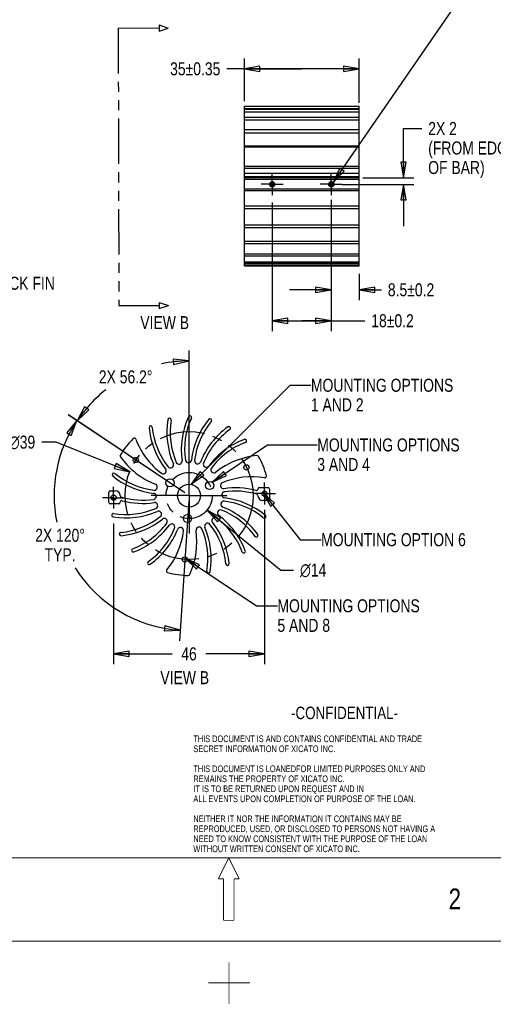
# Model space of a CAD drawing. Header units: inches. Extents: x 0 to 22, y -0.8 to 17.8.
# Tile 5 of 7: x 8.5 to 14.2, y -0.8 to 11.1. Entities that reach past the tile are written whole.
import ezdxf

# ---------------------------------------------------------------- set-up
doc = ezdxf.new("R2010")
doc.units = ezdxf.units.IN
doc.header["$LTSCALE"] = 1.21
doc.header["$MEASUREMENT"] = 0
doc.linetypes.add('CENTER', pattern=[0.6, 0.375, -0.075, 0.075, -0.075])
doc.linetypes.add('PHANTOM', pattern=[0.8, 0.45, -0.05, 0.1, -0.05, 0.1, -0.05])
doc.layers.get('0').update_dxf_attribs({"linetype": 'CONTINUOUS'})
doc.layers.add('02___PRT_ALL_AXES', color=7, linetype='CONTINUOUS')
doc.layers.add('DEFAULT_3', color=7, linetype='PHANTOM')
doc.styles.get("Standard").update_dxf_attribs({"font": 'txt', "width": 0.8})
doc.styles.add('TEXTSTYLE_1', font='gdt', dxfattribs={"width": 0.8})
doc.styles.add('TEXTSTYLE_2', font='txt', dxfattribs={"width": 0.8})
doc.dimstyles.new('DIMSTYLE_1', dxfattribs={"dimtxt": 0.15625, "dimasz": 0.1875, "dimexe": 0.18, "dimexo": 0.0625, "dimgap": 0.09, "dimtad": 0, "dimtih": 1, "dimtoh": 1, "dimdec": 0, "dimzin": 4, "dimdsep": 46, "dimtxsty": 'STANDARD', "dimblk": 'CLOSED', "dimblk1": 'CLOSED', "dimblk2": 'CLOSED', "dimcen": 0.09, "dimadec": 0, "dimazin": 0, "dimtfac": 1, "dimtdec": 0, "dimtofl": 0, "dimtmove": 0, "dimatfit": 3, "dimldrblk": 'CLOSED', "dimfxl": 1, "dimtolj": 1, "dimtzin": 4, "dimarcsym": 0})
doc.dimstyles.new('DIMSTYLE_2', dxfattribs={"dimtxt": 0.15625, "dimasz": 0.1875, "dimexe": 0.18, "dimexo": 0.0625, "dimgap": 0.09, "dimtad": 0, "dimtih": 1, "dimtoh": 1, "dimzin": 4, "dimdsep": 46, "dimtxsty": 'STANDARD', "dimblk": 'CLOSED', "dimblk1": 'CLOSED', "dimblk2": 'CLOSED', "dimcen": 0.09, "dimadec": 0, "dimazin": 0, "dimtfac": 1, "dimtofl": 0, "dimtmove": 0, "dimatfit": 3, "dimldrblk": 'CLOSED', "dimfxl": 1, "dimtolj": 1, "dimtzin": 4, "dimarcsym": 0})
doc.dimstyles.new('DIMSTYLE_6', dxfattribs={"dimtxt": 0.15625, "dimasz": 0.1875, "dimexe": 0.18, "dimexo": 0.0625, "dimgap": 0.09, "dimtad": 0, "dimtih": 1, "dimtoh": 1, "dimdec": 4, "dimzin": 4, "dimdsep": 46, "dimtxsty": 'STANDARD', "dimblk": 'CLOSED', "dimblk1": 'CLOSED', "dimblk2": 'CLOSED', "dimcen": 0.09, "dimadec": 0, "dimazin": 0, "dimtfac": 1, "dimtdec": 4, "dimtofl": 0, "dimtmove": 0, "dimatfit": 3, "dimldrblk": 'CLOSED', "dimfxl": 1, "dimtolj": 1, "dimtzin": 4, "dimarcsym": 0})
doc.dimstyles.new('DIMSTYLE_7', dxfattribs={"dimtxt": 0.15625, "dimasz": 0.1875, "dimexe": 0.18, "dimexo": 0.0625, "dimgap": 0.09, "dimtad": 0, "dimtih": 1, "dimtoh": 1, "dimdec": 0, "dimzin": 4, "dimdsep": 46, "dimtxsty": 'STANDARD', "dimblk": 'CLOSED', "dimblk1": 'CLOSED', "dimblk2": 'CLOSED', "dimcen": 0.09, "dimadec": 0, "dimazin": 0, "dimtfac": 1, "dimtdec": 0, "dimtofl": 0, "dimtmove": 0, "dimatfit": 3, "dimldrblk": 'CLOSED', "dimfxl": 1, "dimtolj": 1, "dimtzin": 4, "dimarcsym": 0})
doc.dimstyles.new('DIMSTYLE_8', dxfattribs={"dimtxt": 0.15625, "dimasz": 0.1875, "dimexe": 0.18, "dimexo": 0.0625, "dimgap": 0.09, "dimtad": 0, "dimtih": 1, "dimtoh": 1, "dimdec": 1, "dimzin": 4, "dimdsep": 46, "dimtxsty": 'STANDARD', "dimblk": 'CLOSED', "dimblk1": 'CLOSED', "dimblk2": 'CLOSED', "dimcen": 0.09, "dimadec": 0, "dimazin": 0, "dimtfac": 1, "dimtdec": 1, "dimtofl": 0, "dimtmove": 0, "dimatfit": 3, "dimldrblk": 'CLOSED', "dimfxl": 1, "dimtolj": 1, "dimtzin": 4, "dimarcsym": 0})
doc.dimstyles.get("Standard").update_dxf_attribs({"dimtxt": 0.15625, "dimasz": 0.1875, "dimexe": 0.18, "dimexo": 0.0625, "dimgap": 0.09, "dimtad": 0, "dimtih": 1, "dimtoh": 1, "dimzin": 4, "dimdsep": 46, "dimtxsty": 'STANDARD', "dimblk": 'CLOSED', "dimblk1": 'CLOSED', "dimblk2": 'CLOSED', "dimcen": 0.09, "dimadec": 0, "dimazin": 0, "dimtp": 0.01, "dimtm": 0.01, "dimtfac": 1, "dimtofl": 0, "dimtmove": 0, "dimatfit": 3, "dimldrblk": 'CLOSED', "dimfxl": 1, "dimtolj": 1, "dimtzin": 4, "dimarcsym": 0})

# ---------------------------------------------------------------- blocks, each defined once
blk = doc.blocks.new('_CLOSED')
at = {"color": 0, "linetype": 'BYBLOCK'}
for p, q in [((0, 0), (-1, 0.167)), ((-1, 0.167), (-1, -0.167)), ((-1, -0.167), (0, 0)), ((-1, 0), (0, 0))]:
    blk.add_line(p, q, dxfattribs=at)
blk = doc.blocks.new('*D0')
at = {"color": 2, "linetype": 'CONTINUOUS'}
for p, q in [((8.937, 5.989), (8.765, 5.989)), ((9.821, 5.633), (8.937, 5.989))]:
    blk.add_line(p, q, dxfattribs=at)
at = {"color": 2, "linetype": 'CONTINUOUS', "xscale": 0.1875, "yscale": 0.1875, "zscale": 0.1875, "rotation": 338.1028280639}
blk.add_blockref('_CLOSED', (9.821, 5.633), dxfattribs=at)
at = {"color": 2, "linetype": 'CONTINUOUS', "insert": (8.687, 6.067), "char_height": 0.15625, "width": 0.45833, "attachment_point": 3, "line_spacing_factor": 0.9, "style": 'TEXTSTYLE_1'}
blk.add_mtext('{\\Fgdt;n}\\Ftxt;39', dxfattribs=at)
blk = doc.blocks.new('*D1')
at = {"color": 2, "linetype": 'CONTINUOUS'}
for p, q in [((10.749, 5.173), (11.635, 4.454)), ((11.635, 4.454), (11.787, 4.454))]:
    blk.add_line(p, q, dxfattribs=at)
at = {"color": 2, "linetype": 'CONTINUOUS', "xscale": 0.1875, "yscale": 0.1875, "zscale": 0.1875, "rotation": 140.9533574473}
blk.add_blockref('_CLOSED', (10.749, 5.173), dxfattribs=at)
at = {"color": 2, "linetype": 'CONTINUOUS', "insert": (11.865, 4.532), "char_height": 0.15625, "width": 0.45833, "attachment_point": 1, "line_spacing_factor": 0.9, "style": 'TEXTSTYLE_1'}
blk.add_mtext('{\\Fgdt;n}\\Ftxt;14', dxfattribs=at)
blk = doc.blocks.new('*D3')
at = {"color": 2, "linetype": 'CONTINUOUS'}
for p, q in [((11.197, 10.08), (11.197, 10.594)), ((12.575, 10.061), (12.575, 10.594)), ((11.886, 10.469), (10.987, 10.469)), ((11.197, 10.469), (11.886, 10.469)), ((12.575, 10.469), (11.886, 10.469))]:
    blk.add_line(p, q, dxfattribs=at)
at = {"color": 2, "linetype": 'CONTINUOUS', "xscale": 0.1875, "yscale": 0.1875, "zscale": 0.1875, "rotation": 180}
blk.add_blockref('_CLOSED', (11.197, 10.469), dxfattribs=at)
at = {"color": 2, "linetype": 'CONTINUOUS', "xscale": 0.1875, "yscale": 0.1875, "zscale": 0.1875}
blk.add_blockref('_CLOSED', (12.575, 10.469), dxfattribs=at)
at = {"color": 2, "linetype": 'CONTINUOUS', "insert": (10.909, 10.547), "char_height": 0.15625, "width": 0.93229, "attachment_point": 3, "line_spacing_factor": 0.9}
blk.add_mtext('35\\Fgdt;{\\Fgdt;`}\\Ftxt;0.35', dxfattribs=at)
blk = doc.blocks.new('*D11')
at = {"color": 2, "linetype": 'CONTINUOUS'}
for p, q in [((12.24, 8.895), (12.24, 7.691)), ((12.575, 8.008), (12.575, 7.691)), ((12.24, 7.816), (11.74, 7.816)), ((12.575, 7.816), (12.841, 7.816))]:
    blk.add_line(p, q, dxfattribs=at)
at = {"color": 2, "linetype": 'CONTINUOUS', "xscale": 0.1875, "yscale": 0.1875, "zscale": 0.1875}
blk.add_blockref('_CLOSED', (12.24, 7.816), dxfattribs=at)
at = {"color": 2, "linetype": 'CONTINUOUS', "xscale": 0.1875, "yscale": 0.1875, "zscale": 0.1875, "rotation": 180}
blk.add_blockref('_CLOSED', (12.575, 7.816), dxfattribs=at)
at = {"color": 2, "linetype": 'CONTINUOUS', "insert": (12.919, 7.895), "char_height": 0.15625, "width": 0.93229, "attachment_point": 1, "line_spacing_factor": 0.9}
blk.add_mtext('8.5\\Fgdt;{\\Fgdt;`}\\Ftxt;0.2', dxfattribs=at)
blk = doc.blocks.new('*D12')
at = {"color": 2, "linetype": 'CONTINUOUS'}
for p, q in [((11.531, 8.866), (11.531, 7.32)), ((12.24, 8.69), (12.24, 7.32)), ((11.531, 7.445), (11.886, 7.445)), ((12.24, 7.445), (11.886, 7.445)), ((11.886, 7.445), (12.642, 7.445))]:
    blk.add_line(p, q, dxfattribs=at)
at = {"color": 2, "linetype": 'CONTINUOUS', "xscale": 0.1875, "yscale": 0.1875, "zscale": 0.1875, "rotation": 180}
blk.add_blockref('_CLOSED', (11.531, 7.445), dxfattribs=at)
at = {"color": 2, "linetype": 'CONTINUOUS', "xscale": 0.1875, "yscale": 0.1875, "zscale": 0.1875}
blk.add_blockref('_CLOSED', (12.24, 7.445), dxfattribs=at)
at = {"color": 2, "linetype": 'CONTINUOUS', "insert": (12.72, 7.524), "char_height": 0.15625, "width": 0.80729, "attachment_point": 1, "line_spacing_factor": 0.9}
blk.add_mtext('18\\Fgdt;{\\Fgdt;`}\\Ftxt;0.2', dxfattribs=at)
blk = doc.blocks.new('*D13')
at = {"color": 2, "linetype": 'CONTINUOUS'}
for p, q in [((13.107, 9.161), (13.107, 9.753)), ((13.107, 9.753), (13.325, 9.753)), ((12.617, 9.161), (13.232, 9.161)), ((12.372, 9.082), (13.232, 9.082)), ((13.107, 9.082), (13.107, 8.582))]:
    blk.add_line(p, q, dxfattribs=at)
at = {"color": 2, "linetype": 'CONTINUOUS', "xscale": 0.1875, "yscale": 0.1875, "zscale": 0.1875}
for p, rotation in [((13.107, 9.161), 270), ((13.107, 9.082), 90)]:
    blk.add_blockref('_CLOSED', p, dxfattribs=dict(at, rotation=rotation))
at = {"color": 2, "linetype": 'CONTINUOUS', "insert": (13.403, 9.831), "char_height": 0.15625, "width": 1.375, "attachment_point": 1, "line_spacing_factor": 0.9}
blk.add_mtext('2X 2\\P(FROM EDGE \\POF BAR)', dxfattribs=at)
blk = doc.blocks.new('*D14')
at = {"color": 2, "linetype": 'CONTINUOUS'}
for p, q in [((11.438, 5.177), (11.438, 3.323)), ((9.628, 5.013), (9.628, 3.323)), ((9.628, 3.448), (10.33, 3.448)), ((11.438, 3.448), (10.736, 3.448))]:
    blk.add_line(p, q, dxfattribs=at)
at = {"color": 2, "linetype": 'CONTINUOUS', "xscale": 0.1875, "yscale": 0.1875, "zscale": 0.1875, "rotation": 180}
blk.add_blockref('_CLOSED', (9.628, 3.448), dxfattribs=at)
at = {"color": 2, "linetype": 'CONTINUOUS', "xscale": 0.1875, "yscale": 0.1875, "zscale": 0.1875}
blk.add_blockref('_CLOSED', (11.438, 3.448), dxfattribs=at)
at = {"color": 2, "linetype": 'CONTINUOUS', "insert": (10.533, 3.526), "char_height": 0.1562, "width": 0.25, "attachment_point": 2, "line_spacing_factor": 0.9}
blk.add_mtext('46', dxfattribs=at)
blk = doc.blocks.new('*D15')
at = {"color": 2, "linetype": 'CONTINUOUS'}
for p, q in [((10.481, 5.381), (9.084, 6.317)), ((10.529, 5.284), (10.417, 3.606))]:
    blk.add_line(p, q, dxfattribs=at)
for points in [[(9.12, 6.07), (9.188, 6.248), (9.066, 6.102), (9.12, 6.07)], [(10.236, 3.723), (10.426, 3.731), (10.243, 3.785), (10.236, 3.723)]]:
    blk.add_lwpolyline(points, dxfattribs=at)
for start, end in [(146.189, 191.3639), (212.3282, 266.189)]:
    blk.add_arc((10.533, 5.347), 1.619, start, end, dxfattribs=at)
at = {"color": 2, "linetype": 'CONTINUOUS', "insert": (8.985, 4.949), "char_height": 0.15625, "width": 0.85417, "attachment_point": 2, "line_spacing_factor": 0.9}
blk.add_mtext('2X 120\\Fgdt;{\\Fgdt;~}\\P\\Ftxt;TYP.', dxfattribs=at)
blk = doc.blocks.new('*D17')
at = {"color": 2, "linetype": 'CONTINUOUS'}
for p, q in [((10.533, 5.409), (10.533, 7.088)), ((10.481, 5.381), (9.087, 6.315))]:
    blk.add_line(p, q, dxfattribs=at)
for points in [[(10.348, 6.92), (10.533, 6.963), (10.344, 6.983), (10.348, 6.92)], [(9.279, 6.414), (9.191, 6.246), (9.329, 6.376), (9.279, 6.414)]]:
    blk.add_lwpolyline(points, dxfattribs=at)
for start, end in [(90, 101.7991), (128.2355, 146.189)]:
    blk.add_arc((10.533, 5.347), 1.616, start, end, dxfattribs=at)
at = {"color": 2, "linetype": 'CONTINUOUS', "insert": (9.772, 6.85), "char_height": 0.15625, "width": 0.97917, "attachment_point": 2, "line_spacing_factor": 0.9}
blk.add_mtext('2X 56.2\\Fgdt;{\\Fgdt;~}', dxfattribs=at)

msp = doc.modelspace()

# ---------------------------------------------------------------- linework, layer by layer
at = {"color": 7, "linetype": 'CONTINUOUS'}
for p, q in [((10.17371, 10.99569), (10.28311, 10.95749)), ((10.17382, 10.9957), (10.17382, 10.92061)), ((10.17418, 10.92078), (10.28311, 10.95776)), ((11.19656, 9.16219), (11.19656, 10.02059)), ((11.19656, 10.02059), (12.57451, 10.02059)), ((11.19656, 9.99275), (12.57451, 9.99275)), ((11.19656, 9.98619), (12.57451, 9.98619)), ((11.19656, 9.95399), (12.57451, 9.95399)), ((12.57451, 9.27678), (12.57451, 10.02059)), ((11.19656, 9.8902), (12.57451, 9.8902)), ((11.19656, 9.8545), (12.57451, 9.8545)), ((11.19656, 9.73916), (12.57451, 9.73916)), ((11.19656, 9.70104), (12.57451, 9.70104)), ((11.19656, 9.54336), (12.57451, 9.54336)), ((11.19656, 9.53335), (12.57451, 9.53335)), ((11.19656, 9.30136), (12.57451, 9.30136)), ((11.19656, 9.27678), (12.57451, 9.27678)), ((12.57451, 8.10482), (12.57451, 9.2751)), ((11.19656, 9.2155), (12.57451, 9.2155)), ((11.19656, 9.17303), (12.57451, 9.17303)), ((12.57451, 9.17144), (11.19656, 9.17144)), ((11.19656, 8.10482), (11.19656, 9.16113)), ((12.57451, 9.16113), (11.19656, 9.16113)), ((12.57451, 9.14145), (11.19656, 9.14145)), ((12.57451, 9.02334), (11.19656, 9.02334)), ((12.57451, 9.00365), (11.19656, 9.00365)), ((11.50195, 9.07145), (11.56055, 9.07145)), ((11.5597, 9.0698), (11.50254, 9.0698)), ((12.21052, 9.07145), (12.26921, 9.07145)), ((12.26836, 9.0698), (12.21137, 9.0698)), ((11.19656, 8.82601), (12.57451, 8.82601)), ((11.19656, 8.79113), (12.57451, 8.79113)), ((11.19656, 8.59691), (12.57451, 8.59691)), ((11.19656, 8.56579), (12.57451, 8.56579)), ((11.19656, 8.39956), (12.57451, 8.39956)), ((11.19656, 8.37297), (12.57451, 8.37297)), ((11.19656, 8.2474), (12.57451, 8.2474)), ((11.19656, 8.22582), (12.57451, 8.22582)), ((11.19656, 8.1508), (12.57451, 8.1508)), ((11.19656, 8.13436), (12.57451, 8.13436)), ((11.19656, 8.11635), (12.57451, 8.11635)), ((11.19656, 8.10482), (12.57451, 8.10482)), ((10.17601, 7.66559), (10.28541, 7.62738)), ((10.17612, 7.6656), (10.17612, 7.59051)), ((10.17648, 7.59067), (10.28541, 7.62765)), ((11.37971, 5.44511), (11.47813, 5.44511)), ((9.56868, 5.26794), (9.56868, 5.38605)), ((9.58837, 5.40574), (9.64746, 5.40574)), ((11.49782, 5.42542), (11.49782, 5.30731)), ((9.6868, 5.24826), (9.58837, 5.24826)), ((11.47813, 5.28763), (11.41908, 5.28763))]:
    msp.add_line(p, q, dxfattribs=at)
at = {"color": 7, "linetype": 'CONTINUOUS', "const_width": 0.01}
for points in [[(21.51, 1), (0.51, 1)], [(11.01, 1), (10.885, 0.75)], [(11.01, 1), (11.135, 0.75)], [(10.88359, 0.74717), (10.9475, 0.74717)], [(10.9475, 0.25), (10.9475, 0.74717)], [(11.0725, 0.74717), (11.13641, 0.74717)], [(11.0725, 0.25), (11.0725, 0.74717)], [(11.0725, 0.25), (10.9475, 0.25)], [(22.01, 0), (0.01, 0)], [(11.01294, -0.25283), (11.01294, -0.75283)], [(11.26294, -0.5), (10.76294, -0.5)]]:
    msp.add_lwpolyline(points, dxfattribs=at)
at = {"color": 7, "linetype": 'CONTINUOUS'}
msp.add_circle((10.53325, 5.34668), 0.1378, dxfattribs=at)
for centre, radius, start, end in [((10.2995, 6.25535), 0.01969, 350.518236, 170.518236), ((11.38466, 5.90148), 0.94488, 155.518236, 188.349582), ((11.38466, 5.90148), 0.90551, 155.518236, 188.311152), ((10.54264, 6.28488), 0.01969, 335.518236, 155.518236), ((11.49924, 5.66222), 0.94488, 140.518236, 173.349582), ((10.78515, 6.25049), 0.01969, 320.518236, 140.518236), ((10.07228, 6.16388), 0.01969, 5.518236, 185.518236), ((10.99319, 6.25285), 0.94488, 185.518236, 218.349582), ((10.99319, 6.25285), 0.90551, 185.518236, 218.311152), ((11.21205, 6.10293), 0.94488, 170.518236, 203.349582), ((11.21205, 6.10293), 0.90551, 170.518236, 203.311152), ((11.49924, 5.66222), 0.90551, 140.518236, 173.311152), ((11.54799, 5.40145), 0.94488, 125.518236, 158.349582), ((11.01048, 6.15449), 0.01969, 305.518236, 125.518236), ((10.53325, 5.34668), 0.95793, 134.426608, 149.426608), ((9.87648, 6.01673), 0.01969, 20.518236, 134.426608), ((11.54799, 5.40145), 0.90551, 125.518236, 158.311152), ((10.74298, 6.34102), 0.90551, 200.518236, 233.311152), ((11.52759, 5.13695), 0.94488, 110.518236, 143.349582), ((11.52759, 5.13695), 0.90551, 110.518236, 143.311152), ((11.2033, 6.00345), 0.01969, 290.518236, 110.518236), ((9.72544, 5.82391), 0.01969, 149.426608, 215.518236), ((10.47849, 6.36142), 0.94488, 215.518236, 248.349582), ((11.43942, 4.88674), 0.94488, 95.518236, 128.349582), ((11.35045, 5.80765), 0.01969, 29.426608, 95.518236), ((10.53325, 5.34668), 0.95793, 14.426608, 29.426608), ((10.31048, 5.71346), 0.03543, 218.311152, 301.273313), ((10.53325, 5.34668), 0.3937, 121.0325, 121.273313), ((10.31202, 5.7144), 0.03543, 301.0325, 23.349582), ((10.413, 5.75862), 0.03543, 203.311152, 286.273313), ((10.53325, 5.34668), 0.3937, 106.0325, 106.273313), ((10.41473, 5.75913), 0.03543, 286.0325, 8.349582), ((10.52372, 5.77571), 0.03543, 188.311152, 271.273313), ((10.53325, 5.34668), 0.3937, 91.0325, 91.273313), ((10.52552, 5.77575), 0.03543, 271.0325, 353.349582), ((10.63508, 5.76356), 0.03543, 173.311152, 256.273313), ((10.53325, 5.34668), 0.3937, 76.0325, 76.273313), ((10.63683, 5.76313), 0.03543, 256.0325, 338.349582), ((10.73951, 5.723), 0.03543, 158.311152, 241.273313), ((10.53325, 5.34668), 0.3937, 61.0325, 61.273313), ((10.74109, 5.72213), 0.03543, 241.0325, 323.349582), ((10.82988, 5.65679), 0.03543, 143.311152, 226.273313), ((9.62945, 5.59858), 0.01969, 50.518236, 230.518236), ((10.21772, 6.31267), 0.94488, 230.518236, 263.349582), ((10.21772, 6.31267), 0.90551, 230.518236, 263.311152), ((10.22314, 5.64331), 0.03543, 233.311152, 316.273313), ((10.53325, 5.34668), 0.3937, 136.0325, 136.273313), ((10.22439, 5.64461), 0.03543, 316.0325, 38.349582), ((10.53325, 5.34668), 0.3937, 46.0325, 46.273313), ((10.83118, 5.65554), 0.03543, 226.0325, 308.349582), ((11.2895, 4.66788), 0.90551, 80.518236, 113.311152), ((11.44191, 5.58044), 0.01969, 260.518236, 14.426608), ((10.11637, 5.44851), 0.03543, 263.311152, 346.273313), ((10.11681, 5.45026), 0.03543, 346.0325, 68.349582), ((10.53325, 5.34668), 0.3937, 166.0325, 166.273313), ((10.94519, 5.46693), 0.03543, 113.311152, 196.273313), ((10.53325, 5.34668), 0.3937, 16.0325, 16.273313), ((10.94569, 5.4652), 0.03543, 196.0325, 278.349582), ((11.08805, 4.49528), 0.94488, 74.836938, 98.349582), ((11.37971, 5.42542), 0.01969, 90, 178.776181), ((11.47813, 5.42542), 0.01969, 0, 90), ((9.58837, 5.38605), 0.01969, 90, 180), ((9.64746, 5.34668), 0.05906, 1.648176, 90), ((9.72616, 5.34895), 0.01969, 181.648176, 253.452672), ((9.97845, 6.19809), 0.90551, 253.452672, 278.311152), ((10.10419, 5.33895), 0.03543, 1.0325, 83.349582), ((10.10422, 5.33715), 0.03543, 278.311152, 1.273313), ((10.53325, 5.34668), 0.3937, 181.0325, 181.273313), ((10.96228, 5.35622), 0.03543, 98.311152, 181.273313), ((10.53325, 5.34668), 0.3937, 1.0325, 1.273313), ((10.96232, 5.35442), 0.03543, 181.0325, 263.349582), ((11.08805, 4.49528), 0.90551, 73.450455, 98.311152), ((10.84878, 4.3807), 0.94488, 50.518236, 83.349582), ((11.34035, 5.42626), 0.01969, 254.836938, 358.776181), ((11.34037, 5.34441), 0.01969, 1.655283, 73.450455), ((11.41908, 5.34668), 0.05906, 181.655283, 270), ((9.58837, 5.26794), 0.01969, 180, 270), ((9.6868, 5.26794), 0.01969, 270, 358.772638), ((9.72616, 5.2671), 0.01969, 74.83749, 178.772638), ((9.97845, 6.19809), 0.94488, 254.83749, 278.349582), ((10.12081, 5.22816), 0.03543, 16.0325, 98.349582), ((10.12131, 5.22643), 0.03543, 293.311152, 16.273313), ((10.53325, 5.34668), 0.3937, 196.0325, 196.273313), ((10.9497, 5.2431), 0.03543, 166.0325, 248.349582), ((10.53325, 5.34668), 0.3937, 346.0325, 346.273313), ((10.95013, 5.24485), 0.03543, 83.311152, 166.273313), ((10.58802, 4.33195), 0.94488, 35.518236, 68.349582), ((10.84878, 4.3807), 0.90551, 50.518236, 83.311152), ((11.47813, 5.30731), 0.01969, 270, 360), ((9.62459, 5.11293), 0.01969, 80.518236, 260.518236), ((9.777, 6.02548), 0.94488, 260.518236, 293.349582), ((9.777, 6.02548), 0.90551, 260.518236, 293.311152), ((9.62708, 5.80662), 0.90551, 275.518236, 308.311152), ((10.16554, 5.12545), 0.03543, 31.0325, 113.349582), ((10.16647, 5.12391), 0.03543, 308.311152, 31.273313), ((10.53325, 5.34668), 0.3937, 211.0325, 211.273313), ((10.84336, 5.05006), 0.03543, 53.311152, 136.273313), ((10.9087, 5.13885), 0.03543, 151.0325, 233.349582), ((10.53325, 5.34668), 0.3937, 331.0325, 331.273313), ((10.90957, 5.14043), 0.03543, 68.311152, 151.273313), ((10.32352, 4.35235), 0.94488, 20.518236, 53.349582), ((10.58802, 4.33195), 0.90551, 35.518236, 68.311152), ((11.43705, 5.09479), 0.01969, 230.518236, 50.518236), ((9.62708, 5.80662), 0.94488, 275.518236, 308.349582), ((9.53892, 5.55642), 0.90551, 290.518236, 323.311152), ((9.53892, 5.55642), 0.94488, 290.518236, 323.349582), ((10.23532, 5.03782), 0.03543, 46.0325, 128.349582), ((10.53325, 5.34668), 0.3937, 226.0325, 226.273313), ((10.23663, 5.03657), 0.03543, 323.311152, 46.273313), ((10.32542, 4.97124), 0.03543, 61.0325, 143.349582), ((10.53325, 5.34668), 0.3937, 241.0325, 241.273313), ((10.327, 4.97037), 0.03543, 338.311152, 61.273313), ((10.42967, 4.93024), 0.03543, 76.0325, 158.349582), ((10.53325, 5.34668), 0.3937, 256.0325, 256.273313), ((10.43142, 4.92981), 0.03543, 353.311152, 76.273313), ((10.65177, 4.93424), 0.03543, 106.0325, 188.349582), ((10.53325, 5.34668), 0.3937, 286.0325, 286.273313), ((10.6535, 4.93474), 0.03543, 23.311152, 106.273313), ((10.75448, 4.97897), 0.03543, 121.0325, 203.349582), ((9.85445, 4.59043), 0.94488, 350.518236, 23.349582), ((10.53325, 5.34668), 0.3937, 301.0325, 301.273313), ((10.75602, 4.9799), 0.03543, 38.311152, 121.273313), ((10.07331, 4.44051), 0.90551, 5.518236, 38.311152), ((10.84211, 5.04876), 0.03543, 136.0325, 218.349582), ((10.07331, 4.44051), 0.94488, 5.518236, 38.349582), ((10.53325, 5.34668), 0.3937, 316.0325, 316.273313), ((10.32352, 4.35235), 0.90551, 20.518236, 53.311152), ((9.71605, 4.88571), 0.01969, 95.518236, 275.518236), ((9.51851, 5.29192), 0.90551, 305.518236, 338.311152), ((9.51851, 5.29192), 0.94488, 305.518236, 338.349582), ((9.56727, 5.03115), 0.90551, 320.518236, 353.311152), ((9.68185, 4.79189), 0.94488, 335.518236, 8.349582), ((9.85445, 4.59043), 0.90551, 350.518236, 23.311152), ((11.34106, 4.86945), 0.01969, 215.518236, 35.518236), ((9.8632, 4.68991), 0.01969, 110.518236, 290.518236), ((11.19002, 4.67663), 0.01969, 200.518236, 20.518236), ((10.05602, 4.53887), 0.01969, 125.518236, 305.518236), ((10.99422, 4.52948), 0.01969, 185.518236, 5.518236), ((10.28136, 4.44288), 0.01969, 140.518236, 254.426608), ((10.53325, 5.34668), 0.95793, 254.426608, 269.426608), ((10.52386, 4.40848), 0.01969, 269.426608, 335.518236), ((10.76701, 4.43802), 0.01969, 170.518236, 350.518236)]:
    msp.add_arc(centre, radius, start, end, dxfattribs=at)
at = {"layer": '02___PRT_ALL_AXES', "color": 2, "linetype": 'CENTER'}
for p, q in [((11.5312, 9.08239), (11.5312, 9.21389)), ((12.23987, 9.08239), (12.23987, 9.21389)), ((11.5312, 9.08239), (11.39971, 9.08239)), ((11.5312, 9.08239), (11.5312, 8.95089)), ((11.5312, 9.08239), (11.6627, 9.08239)), ((12.23987, 9.08239), (12.10837, 9.08239)), ((12.23987, 9.08239), (12.37136, 9.08239)), ((12.23987, 9.08239), (12.23987, 8.95089)), ((10.53325, 5.34668), (10.53325, 5.84038)), ((9.62774, 5.32194), (9.62774, 5.45344)), ((11.43809, 5.37141), (11.43809, 5.5029)), ((9.62774, 5.32194), (9.49624, 5.32194)), ((9.62774, 5.32194), (9.62774, 5.19044)), ((9.62774, 5.32194), (9.75924, 5.32194)), ((10.53325, 5.34668), (10.03955, 5.34668)), ((10.53325, 5.34668), (10.53325, 4.85298)), ((10.53325, 5.34668), (11.02695, 5.34668)), ((11.43809, 5.37141), (11.30659, 5.37141)), ((11.43809, 5.37141), (11.56958, 5.37141)), ((11.43809, 5.37141), (11.43809, 5.23991))]:
    msp.add_line(p, q, dxfattribs=at)
at = {"layer": '02___PRT_ALL_AXES', "color": 7, "linetype": 'CONTINUOUS'}
for p, q in [((11.56138, 9.09142), (11.50103, 9.09142)), ((12.27004, 9.09142), (12.20969, 9.09142)), ((9.63736, 5.35158), (9.61812, 5.35158)), ((11.41389, 5.39095), (11.46278, 5.39095)), ((11.42842, 5.34178), (11.44778, 5.34178)), ((9.65196, 5.30241), (9.60303, 5.30241))]:
    msp.add_line(p, q, dxfattribs=at)
for centre, radius in [((11.5312, 9.08239), 0.0315), ((12.23987, 9.08239), 0.0315), ((9.89537, 5.77388), 0.0315), ((11.22216, 5.6855), 0.0315), ((10.30427, 5.50004), 0.04921), ((10.78055, 5.46831), 0.04921), ((9.62774, 5.32194), 0.0315), ((11.43809, 5.37141), 0.0315), ((10.51493, 5.0717), 0.04921), ((10.48222, 4.58066), 0.0315)]:
    msp.add_circle(centre, radius, dxfattribs=at)
at = {"layer": 'DEFAULT_3', "color": 7, "linetype": 'PHANTOM'}
for p, q in [((9.68295, 10.95773), (10.16893, 10.95873)), ((9.68295, 10.95773), (9.68983, 7.62814)), ((9.68983, 7.62814), (10.17582, 7.62914))]:
    msp.add_line(p, q, dxfattribs=at)
at = {"layer": 'DEFAULT_3', "color": 8, "linetype": 'PHANTOM'}
for centre, radius in [((10.53369, 5.34675), 0.76779), ((10.53378, 5.34734), 0.27653)]:
    msp.add_circle(centre, radius, dxfattribs=at)

# ---------------------------------------------------------------- texts
at = {"color": 2, "linetype": 'CONTINUOUS', "attachment_point": 1, "line_spacing_factor": 0.9}
for s, insert, char_height, width in [('NOTES- UNLESS OTHERWISE SPECIFIED:\\P1.  MATERIAL: ALUMINUM 6063, 6061, 6463, OR 6005 (ANY CONDITION).\\P2.  FINISH: SPECIFY IN PART NUMBER- BLACK OR CLEAR ANODIZE.\\P    OTHER COLORS AVAILABLE UPON REQUEST. SEE NOTE 4. \\P3. DEBUR SHARP EDGES.\\P4.  MOUNTING OPTIONS TO BE SPECIFIED UPON ORDER AS SHOWN\\P    IN MOUNTING OPTIONS TABLE. \\P5.  PART NUMBER DESCRIPTION: (FOR ORDERING)\\P                                        XSA-37-_-_-_\\P \\P \\P \\P \\P \\P \\P \\P6. SAMPLES PROVIDED BY XICATO ARE PART NO XSA-37-M2-B-N OR XSA-37-M3-B-N\\P7. FOR AN APPROVED SUPPLIER LIST CONTACT YOUR LOCAL XICATO \\P   REPRESENTATIVE. \\P8. THE DESIGNATION "#" IN THE MOUNTING OPTION TABLE IS A\\P   PLACEHOLDER FOR XSM MOUNTING OPTINS ("2" OR "3") AND\\P   FINISH ("B", "C", ETC.).', (0.76327, 15.915), 0.15625, 9), ('1mm THICK FIN\\P18X', (7.68753, 7.97324), 0.15625, 1.625), ('VIEW B', (9.94801, 7.50114), 0.15625, 0.75), ('MOUNTING OPTIONS\\P1 AND 2', (11.99579, 6.74913), 0.15625, 2), ('MOUNTING OPTIONS\\P3 AND 4', (12.07179, 6.0331), 0.15625, 2), ('MOUNTING OPTION 6', (12.11781, 4.89617), 0.15625, 2.125), ('MOUNTING OPTIONS\\P5 AND 8', (11.59353, 4.10253), 0.15625, 2), ('VIEW B', (10.18883, 3.24013), 0.15625, 0.75), ('THIS DOCUMENT IS AND CONTAINS CONFIDENTIAL AND TRADE\\PSECRET INFORMATION OF XICATO INC.\\P   \\PTHIS DOCUMENT IS LOANEDFOR LIMITED PURPOSES ONLY AND\\PREMAINS THE PROPERTY OF XICATO INC.\\PIT IS TO BE RETURNED UPON REQUEST AND IN \\PALL EVENTS UPON COMPLETION OF PURPOSE OF THE LOAN.\\P  \\PNEITHER IT NOR THE INFORMATION IT CONTAINS MAY BE\\PREPRODUCED, USED, OR DISCLOSED TO PERSONS NOT HAVING A \\PNEED TO KNOW CONSISTENT WITH THE PURPOSE OF THE LOAN\\PWITHOUT WRITTEN CONSENT OF XICATO INC.', (10.58483, 2.46847), 0.08, 3.52), ('2', (13.64807, 0.63201), 0.25, 0.2)]:
    msp.add_mtext(s, dxfattribs=dict(at, insert=insert, char_height=char_height, width=width))
at = {"color": 2, "linetype": 'CONTINUOUS', "insert": (12.39909, 2.8142), "char_height": 0.15, "width": 1.355, "attachment_point": 2, "line_spacing_factor": 0.9, "style": 'TEXTSTYLE_2'}
msp.add_mtext('-CONFIDENTIAL-', dxfattribs=at)

# ---------------------------------------------------------------- dimensions: what is measured, and where the dimension line sits
at = {"color": 2, "linetype": 'CONTINUOUS'}
for base, p1, p2, angle, text, dimstyle, picture, middle in [((11.19656, 10.4688), (12.57451, 10.06075), (11.19656, 10.08007), 180, '<>%%p0.35', 'DIMSTYLE_2', '*D3', (10.06791, 10.4688)), ((13.10666, 9.16113), (12.37244, 9.08239), (12.61674, 9.16113), 90, '2X <>\\P(FROM EDGE \\POF BAR)', 'DIMSTYLE_6', '*D13', (14.09067, 9.51851)), ((11.5312, 7.44545), (12.23987, 8.68965), (11.5312, 8.86585), 180, '<>%%p0.2', 'DIMSTYLE_6', '*D12', (13.12401, 7.44545)), ((12.23987, 7.81649), (12.57451, 8.0084), (12.23987, 8.89547), 180, '<>%%p0.2', 'DIMSTYLE_6', '*D11', (13.38533, 7.81649))]:
    dim = msp.add_linear_dim(base=base, p1=p1, p2=p2, angle=angle, text=text, dimstyle=dimstyle, dxfattribs=at)
    dim.commit()
    dim.dimension.update_dxf_attribs({"geometry": picture, "text_midpoint": middle, "dimtype": 160})
for base, line1, line2, text, picture, middle in [((9.77231, 6.77213), ((10.53325, 7.08753), (10.53325, 5.40918)), ((10.48132, 5.38146), (9.08682, 6.31538)), '2X <>', '*D17', (9.65251, 6.77213)), ((9.08021, 4.63204), ((9.08397, 6.31729), (10.48132, 5.38146)), ((10.5291, 5.28432), (10.41732, 3.60627)), '2X <>\\PTYP.', '*D15', (8.86552, 4.75419))]:
    dim = msp.add_angular_dim_2l(base=base, line1=line1, line2=line2, text=text, dimstyle='DIMSTYLE_8', dxfattribs=at)
    dim.commit()
    dim.dimension.update_dxf_attribs({"geometry": picture, "text_midpoint": middle, "dimtype": 162})
for p1, p2, picture, middle in [((9.82129, 5.63309), (11.24609, 5.06041), '*D0', (8.22853, 5.98858)), ((10.74854, 5.17314), (10.31902, 5.52154), '*D1', (12.0943, 4.45422))]:
    dim = msp.add_diameter_dim_2p(p1=p1, p2=p2, dimstyle='DIMSTYLE_1', dxfattribs=at)
    dim.commit()
    dim.dimension.update_dxf_attribs({"geometry": picture, "text_midpoint": middle, "dimtype": 163})
dim = msp.add_linear_dim(base=(11.43809, 3.44751), p1=(9.62774, 5.01298), p2=(11.43809, 5.17741), dimstyle='DIMSTYLE_7', dxfattribs=at)
dim.commit()
dim.dimension.update_dxf_attribs({"geometry": '*D14', "text_midpoint": (10.40791, 3.44751), "dimtype": 160})

# ---------------------------------------------------------------- leaders
for points in [[(12.26191, 9.10487), (14.10388, 11.77197), (13.4406, 11.77197)], [(10.55702, 5.48241), (11.74579, 6.67101), (11.99579, 6.67101)], [(10.81058, 5.5073), (11.47335, 5.95498), (12.07179, 5.95498)], [(11.41954, 5.38586), (11.86781, 4.81804), (12.11781, 4.81804)], [(10.48534, 4.59485), (11.34353, 4.02441), (11.59353, 4.02441)]]:
    msp.add_leader(points, dimstyle='STANDARD', override={"dimtad": 0}, dxfattribs=at)

doc.saveas('drawing.dxf')
